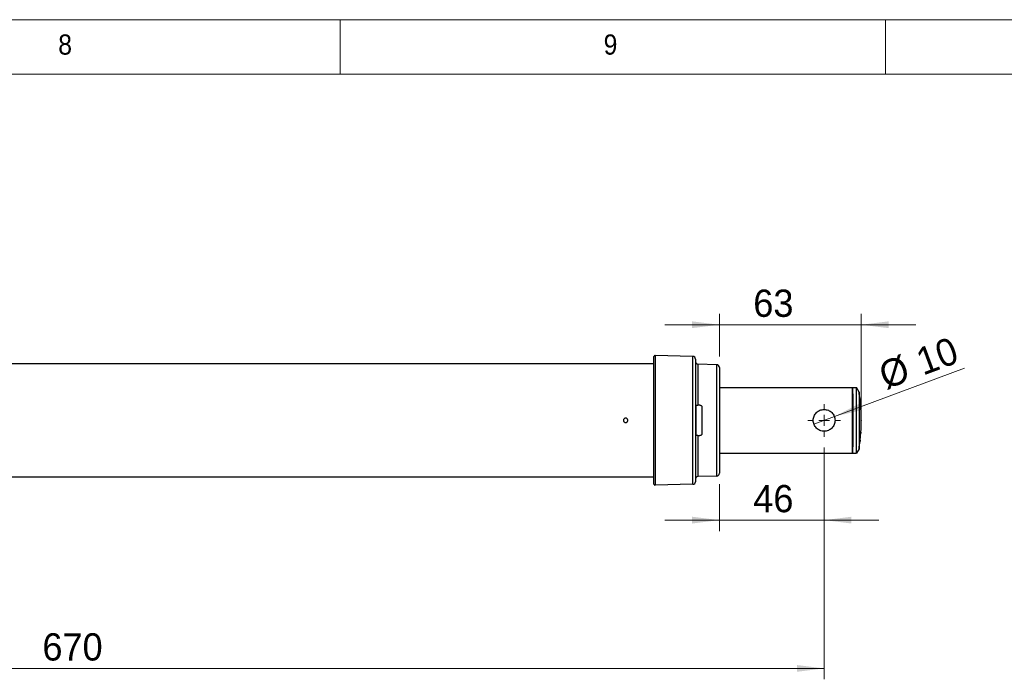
# Model space of a CAD drawing. Header units: millimetres. Extents: x 5 to 597, y 5 to 415.
# Tile 115 of 132: x 368 to 458, y 355 to 415. Entities that reach past the tile are written whole.
import ezdxf

# ---------------------------------------------------------------- set-up
doc = ezdxf.new("R2010")
doc.units = ezdxf.units.MM
doc.header["$PDSIZE"] = -1
doc.styles.add('SLDTEXTSTYLE0', font='ARIAL.TTF', dxfattribs={"width": 0.948})
doc.styles.add('SLDTEXTSTYLE1', font='GOTHIC.TTF', dxfattribs={"width": 0.913})
doc.dimstyles.new('SLDDIMSTYLE0', dxfattribs={"dimtxt": 2.5, "dimasz": 2.5, "dimexe": 0, "dimexo": 0.0625, "dimtad": 1, "dimlfac": 5, "dimrnd": 1e-09, "dimzin": 12, "dimdsep": 46, "dimtxsty": 'SLDTEXTSTYLE0', "dimsah": 1, "dimcen": 0.09, "dimadec": 0, "dimazin": 3, "dimtfac": 1, "dimtmove": 0, "dimatfit": 0, "dimfxl": 0, "dimfrac": 2, "dimtolj": 1, "dimtzin": 12, "dimarcsym": 0})
doc.dimstyles.new('SLDDIMSTYLE1', dxfattribs={"dimtxt": 2.5, "dimasz": 2.5, "dimexe": 0, "dimexo": 0.0625, "dimtad": 1, "dimlfac": 5, "dimrnd": 1e-09, "dimzin": 12, "dimdsep": 46, "dimtxsty": 'SLDTEXTSTYLE0', "dimsah": 1, "dimcen": 0.09, "dimadec": 0, "dimazin": 3, "dimtfac": 1, "dimtofl": 0, "dimtmove": 0, "dimatfit": 3, "dimfxl": 0, "dimfrac": 2, "dimtolj": 1, "dimtzin": 12, "dimarcsym": 0})
doc.dimstyles.new('SLDDIMSTYLE2', dxfattribs={"dimtxt": 2.5, "dimasz": 2.5, "dimexe": 0, "dimexo": 0.0625, "dimtad": 1, "dimlfac": 5, "dimrnd": 1e-09, "dimzin": 12, "dimdsep": 46, "dimtxsty": 'SLDTEXTSTYLE0', "dimblk1": 'NONE', "dimsah": 1, "dimcen": 0, "dimadec": 0, "dimazin": 3, "dimtfac": 1, "dimtmove": 0, "dimatfit": 3, "dimldrblk": 'NONE', "dimfxl": 0, "dimfrac": 2, "dimtolj": 1, "dimtzin": 12, "dimarcsym": 0})

# ---------------------------------------------------------------- blocks, each defined once
blk = doc.blocks.new('_D')
at = {"color": 7, "linetype": 'Continuous', "lineweight": 0}
for p, q in [((431.781, 384.107), (431.781, 388.021)), ((444.781, 379.25), (444.781, 388.021)), ((431.781, 387.021), (426.781, 387.021)), ((444.781, 387.021), (431.781, 387.021)), ((444.781, 387.021), (449.781, 387.021))]:
    blk.add_line(p, q, dxfattribs=at)
at = {"color": 7, "linetype": 'Continuous', "lineweight": 18}
for points in [[(431.781, 387.021), (429.281, 387.331), (429.281, 386.711)], [(444.781, 387.021), (447.281, 386.711), (447.281, 387.331)]]:
    blk.add_solid(points, dxfattribs=at)
at = {"color": 7, "linetype": 'Continuous', "lineweight": 18, "insert": (434.883, 390.244), "char_height": 2.5, "attachment_point": 1, "style": 'SLDTEXTSTYLE0'}
blk.add_mtext('63', dxfattribs=at)
blk = doc.blocks.new('_D_1')
at = {"color": 7, "linetype": 'Continuous', "lineweight": 0}
for p, q in [((441.381, 375.75), (441.381, 368.101)), ((431.781, 372.394), (431.781, 368.101)), ((431.781, 369.101), (426.781, 369.101)), ((431.781, 369.101), (441.381, 369.101)), ((441.381, 369.101), (446.381, 369.101))]:
    blk.add_line(p, q, dxfattribs=at)
at = {"color": 7, "linetype": 'Continuous', "lineweight": 18}
for points in [[(431.781, 369.101), (429.281, 369.411), (429.281, 368.791)], [(441.381, 369.101), (443.881, 368.791), (443.881, 369.411)]]:
    blk.add_solid(points, dxfattribs=at)
at = {"color": 7, "linetype": 'Continuous', "lineweight": 18, "insert": (434.883, 372.324), "char_height": 2.5, "attachment_point": 1, "style": 'SLDTEXTSTYLE0'}
blk.add_mtext('46', dxfattribs=at)
blk = doc.blocks.new('_D_2')
at = {"color": 7, "linetype": 'Continuous', "lineweight": 0}
for p, q in [((307.381, 375.54), (307.381, 354.501)), ((441.381, 375.75), (441.381, 354.501)), ((307.381, 355.501), (441.381, 355.501))]:
    blk.add_line(p, q, dxfattribs=at)
at = {"color": 7, "linetype": 'Continuous', "lineweight": 18}
for points in [[(307.381, 355.501), (309.881, 355.191), (309.881, 355.811)], [(441.381, 355.501), (438.881, 355.811), (438.881, 355.191)]]:
    blk.add_solid(points, dxfattribs=at)
at = {"color": 7, "linetype": 'Continuous', "lineweight": 18, "insert": (369.714, 358.723), "char_height": 2.5, "attachment_point": 1, "style": 'SLDTEXTSTYLE0'}
blk.add_mtext('670', dxfattribs=at)
blk = doc.blocks.new('_D_3')
at = {"color": 7, "linetype": 'Continuous', "lineweight": 0}
for q in [(454.261, 383.036), (440.444, 377.902)]:
    blk.add_line((442.318, 378.599), q, dxfattribs=at)
at = {"color": 7, "linetype": 'Continuous', "lineweight": 18}
blk.add_solid([(442.318, 378.599), (444.77, 379.179), (444.554, 379.76)], dxfattribs=at)
at = {"color": 7, "linetype": 'Continuous', "lineweight": 18, "char_height": 2.5, "attachment_point": 1, "rotation": 20.38099, "style": 'SLDTEXTSTYLE0'}
for s, insert in [('10', (449.572, 384.692)), ('%%c', (446.157, 383.416))]:
    blk.add_mtext(s, dxfattribs=dict(at, insert=insert))
blk = doc.blocks.new('_None')
blk = doc.blocks.new('SW_CENTERMARKSYMBOL_2')
at = {"color": 0, "linetype": 'Continuous', "lineweight": 18}
for p, q in [((0, 1), (0, 1.5)), ((-1, 0), (-1.5, 0)), ((0, 0), (-0.5, 0)), ((0, 0), (0, 0.5)), ((0, 0), (0, -0.5)), ((0, 0), (0.5, 0)), ((1, 0), (1.5, 0)), ((0, -1), (0, -1.5))]:
    blk.add_line(p, q, dxfattribs=at)

msp = doc.modelspace()

# ---------------------------------------------------------------- linework, layer by layer
at = {"color": 7, "linetype": 'Continuous', "lineweight": 18}
for p, q in [((589, 415), (5, 415)), ((397, 415), (397, 410)), ((447, 410), (447, 415)), ((584.0035, 410), (10, 410))]:
    msp.add_line(p, q, dxfattribs=at)
at = {"color": 7, "linetype": 'Continuous', "lineweight": 25}
for p, q in [((425.781, 372.3958), (425.781, 384.1047)), ((425.8836, 384.2047), (425.8836, 372.2958)), ((429.3472, 384.114), (425.8836, 384.2047)), ((429.3472, 372.3865), (429.3472, 384.114)), ((429.581, 383.8741), (429.581, 372.6265)), ((425.781, 383.4503), (348.781, 383.4503)), ((429.8147, 383.4018), (429.8147, 379.6503)), ((431.5375, 383.3566), (429.8147, 383.4018)), ((431.5375, 373.1439), (431.5375, 383.3566)), ((431.781, 383.1067), (431.781, 373.3938)), ((431.781, 381.2503), (443.981, 381.2503)), ((443.981, 381.2503), (444.35, 381.2503)), ((443.981, 375.2503), (443.981, 381.2503)), ((444.35, 375.2503), (444.35, 381.2503)), ((444.581, 380.8503), (444.35, 381.2503)), ((443.9955, 380.4216), (443.981, 380.4216)), ((443.9955, 380.4216), (443.9955, 378.7265)), ((444.581, 380.8503), (444.581, 375.6503)), ((429.6434, 376.8503), (429.6434, 379.6503)), ((429.981, 379.6503), (429.8147, 379.6503)), ((430.181, 379.4503), (430.181, 377.0503)), ((443.9955, 378.7265), (443.9997, 378.718)), ((443.9997, 377.7826), (443.9955, 377.774)), ((443.9955, 377.774), (443.9955, 376.0789)), ((429.8147, 376.8503), (429.8147, 373.0988)), ((429.8147, 376.8503), (429.981, 376.8503)), ((444.6804, 376.425), (444.6728, 376.3405)), ((443.9955, 376.0789), (443.981, 376.0789)), ((444.581, 375.6503), (444.35, 375.2503)), ((431.781, 375.2503), (443.981, 375.2503)), ((443.981, 375.2503), (444.35, 375.2503)), ((425.781, 373.0503), (348.781, 373.0503)), ((431.5375, 373.1439), (429.8147, 373.0988)), ((429.3472, 372.3865), (425.8836, 372.2958))]:
    msp.add_line(p, q, dxfattribs=at)
for centre, radius, start, end in [((425.881, 384.1047), 0.1, 88.5, 180), ((429.341, 383.8741), 0.24, 0, 88.5), ((429.821, 383.6417), 0.24, 180, 268.5), ((431.531, 383.1067), 0.25, 0, 88.5), ((427.781, 378.2503), 17, 6.521927, 8.797411), ((427.781, 378.2503), 17, 0, 3.664002), ((427.781, 378.2503), 17, 356.335998, 0), ((427.781, 378.2503), 17, 351.202589, 353.478073), ((429.821, 372.8589), 0.24, 91.5, 180), ((431.531, 373.3938), 0.25, 271.5, 0), ((425.881, 372.3958), 0.1, 180, 271.5), ((429.341, 372.6265), 0.24, 271.5, 0)]:
    msp.add_arc(centre, radius, start, end, dxfattribs=at)
for points, knots in [([(443.981, 381.2503), (443.9825, 381.2406), (443.986, 381.2197), (443.9914, 381.0289), (443.9965, 380.6948), (444.001, 380.2252), (444.0043, 379.6631), (444.0066, 378.989), (444.0074, 378.2503), (444.0066, 377.5116), (444.0043, 376.8375), (444.001, 376.2754), (443.9965, 375.8057), (443.9914, 375.4716), (443.986, 375.2809), (443.9825, 375.2599), (443.981, 375.2503)], [0, 0, 0, 0, 0.0577627, 0.1257318, 0.2048665, 0.2716553, 0.3440974, 0.4208675, 0.5, 0.5791325, 0.6559026, 0.7283447, 0.7951335, 0.8742682, 0.9422373, 1, 1, 1, 1]), ([(444.6804, 380.0755), (444.6774, 380.1091), (444.672, 380.1691), (444.6713, 380.1775), (444.671, 380.1812)], [0, 0, 0, 0, 0.55950741, 1, 1, 1, 1]), ([(444.7462, 379.3367), (444.7459, 379.3404), (444.7452, 379.3479), (444.74, 379.4069), (444.7321, 379.4951), (444.7221, 379.6079), (444.7108, 379.734), (444.6994, 379.8619), (444.6887, 379.9826), (444.6831, 380.0445), (444.6804, 380.0755)], [0, 0, 0, 0, 0.1248512, 0.2496453, 0.375403, 0.5002761, 0.6251792, 0.7501141, 0.8750613, 1, 1, 1, 1]), ([(444.6804, 380.0755), (444.6831, 380.0453), (444.687, 380.0015), (444.6922, 379.9435), (444.6938, 379.9256)], [0, 0, 0, 0, 0.6911587, 1, 1, 1, 1]), ([(429.6434, 379.6503), (429.648, 379.6503), (429.6572, 379.6503), (429.6723, 379.6503), (429.688, 379.6503), (429.7041, 379.6503), (429.7249, 379.6503), (429.751, 379.6503), (429.7826, 379.6503), (429.804, 379.6503), (429.8147, 379.6503)], [0, 0, 0, 0, 0.10587943, 0.20891811, 0.30914626, 0.40659536, 0.50129854, 0.67018025, 0.83633963, 1, 1, 1, 1]), ([(429.981, 379.6503), (429.9876, 379.6501), (430.0009, 379.6497), (430.0206, 379.6467), (430.0399, 379.6418), (430.0647, 379.6327), (430.094, 379.6169), (430.1242, 379.5916), (430.1491, 379.5611), (430.1671, 379.5265), (430.1788, 379.4891), (430.1803, 379.4632), (430.181, 379.4503)], [0, 0, 0, 0, 0.0628645, 0.1250761, 0.1873096, 0.2502385, 0.374647, 0.4999124, 0.624345, 0.7495378, 0.8746613, 1, 1, 1, 1]), ([(440.381, 378.2503), (440.3848, 378.3162), (440.3924, 378.4481), (440.4719, 378.6998), (440.6556, 378.9759), (440.9318, 379.1604), (441.183, 379.2371), (441.3809, 379.2568), (441.5786, 379.2372), (441.8304, 379.1603), (442.1067, 378.9756), (442.2901, 378.6995), (442.3695, 378.448), (442.3772, 378.3163), (442.381, 378.2503)], [0, 0, 0, 0, 0.062591, 0.1253854, 0.2500968, 0.3747012, 0.4374346, 0.4998456, 0.5626609, 0.6252369, 0.7501662, 0.8748492, 0.937273, 1, 1, 1, 1]), ([(423.381, 378.2503), (423.3808, 378.257), (423.3803, 378.2713), (423.3767, 378.2936), (423.3699, 378.3177), (423.359, 378.3429), (423.3434, 378.3683), (423.3109, 378.4066), (423.2559, 378.4414), (423.1811, 378.4541), (423.1063, 378.4415), (423.0468, 378.404), (423.0099, 378.3571), (422.9918, 378.3189), (422.9825, 378.2833), (422.9814, 378.2607), (422.981, 378.2503)], [0, 0, 0, 0, 0.0322939, 0.0683774, 0.1082498, 0.1519102, 0.1993573, 0.2505898, 0.3920941, 0.499855, 0.6077274, 0.7492001, 0.8247279, 0.8917108, 0.9501379, 1, 1, 1, 1]), ([(422.981, 378.2503), (422.9812, 378.2435), (422.9816, 378.2293), (422.9853, 378.2069), (422.9921, 378.1828), (423.003, 378.1576), (423.0186, 378.1322), (423.0511, 378.0939), (423.1062, 378.0591), (423.1809, 378.0464), (423.2557, 378.0591), (423.3152, 378.0966), (423.3521, 378.1435), (423.3701, 378.1816), (423.3795, 378.2173), (423.3805, 378.2399), (423.381, 378.2503)], [0, 0, 0, 0, 0.03230183, 0.06840884, 0.10832034, 0.15203534, 0.1995526, 0.25087069, 0.39225299, 0.50000818, 0.60785408, 0.74935217, 0.82481349, 0.89174889, 0.95014737, 1, 1, 1, 1]), ([(442.381, 378.2503), (442.3772, 378.1843), (442.3696, 378.0525), (442.2901, 377.8009), (442.1065, 377.5247), (441.8302, 377.3402), (441.5788, 377.2634), (441.3812, 377.2437), (441.1833, 377.2634), (440.9318, 377.3401), (440.6555, 377.5247), (440.4719, 377.8008), (440.3924, 378.0524), (440.3848, 378.1844), (440.381, 378.2503)], [0, 0, 0, 0, 0.0626777, 0.1252215, 0.2500105, 0.3748039, 0.4372576, 0.5000359, 0.5624854, 0.6252847, 0.7499885, 0.8746297, 0.9374135, 1, 1, 1, 1]), ([(443.9997, 378.718), (443.9991, 378.6911), (443.9984, 378.6616), (443.9824, 378.638), (443.981, 378.6359)], [0, 0, 0, 0, 0.9136177, 1, 1, 1, 1]), ([(443.9997, 377.7826), (444, 377.9575), (444.0004, 378.27), (443.9999, 378.5811), (443.9997, 378.718)], [0, 0, 0, 0, 0.5599999, 1, 1, 1, 1]), ([(443.981, 377.8647), (443.9823, 377.8627), (443.9984, 377.839), (443.9991, 377.8095), (443.9997, 377.7826)], [0, 0, 0, 0, 0.0847636, 1, 1, 1, 1]), ([(443.981, 377.8454), (443.9823, 377.8432), (443.9945, 377.822), (443.995, 377.7967), (443.9955, 377.774)], [0, 0, 0, 0, 0.10449, 1, 1, 1, 1]), ([(429.8147, 376.8503), (429.8083, 376.8503), (429.7955, 376.8503), (429.7763, 376.8503), (429.7573, 376.8503), (429.7386, 376.8503), (429.7169, 376.8503), (429.6927, 376.8503), (429.6664, 376.8503), (429.6512, 376.8503), (429.6434, 376.8503)], [0, 0, 0, 0, 0.0981997, 0.1972817, 0.2972957, 0.3982901, 0.5003128, 0.6591553, 0.8256697, 1, 1, 1, 1]), ([(430.181, 377.0503), (430.1808, 377.0438), (430.1804, 377.0309), (430.1775, 377.0117), (430.1729, 376.9929), (430.1643, 376.9685), (430.1492, 376.9396), (430.1244, 376.9091), (430.0941, 376.8837), (430.0591, 376.8649), (430.0209, 376.8525), (429.9943, 376.851), (429.981, 376.8503)], [0, 0, 0, 0, 0.062905, 0.1251999, 0.1874491, 0.2502181, 0.375436, 0.4999566, 0.6251493, 0.749548, 0.8748014, 1, 1, 1, 1]), ([(444.671, 376.3194), (444.6715, 376.3254), (444.6725, 376.3362), (444.678, 376.3978), (444.6804, 376.425)], [0, 0, 0, 0, 0.5588775, 1, 1, 1, 1]), ([(444.6804, 376.425), (444.6832, 376.4562), (444.6887, 376.5183), (444.6995, 376.6394), (444.7109, 376.7672), (444.7221, 376.8933), (444.7321, 377.0057), (444.74, 377.0937), (444.7452, 377.1526), (444.7459, 377.1601), (444.7462, 377.1639)], [0, 0, 0, 0, 0.1255684, 0.2505629, 0.3755143, 0.5003964, 0.62521, 0.7500834, 0.8750204, 1, 1, 1, 1]), ([(444.7462, 377.1639), (444.7459, 377.1605), (444.7453, 377.1538), (444.7415, 377.1104), (444.7395, 377.0887)], [0, 0, 0, 0, 0.4999232, 1, 1, 1, 1])]:
    msp.add_open_spline(points, degree=3, knots=knots, dxfattribs=at)
at = {"color": 7, "linetype": 'Continuous', "lineweight": 0}
msp.add_point((444.781, 378.2503), dxfattribs=at)

# ---------------------------------------------------------------- block references
at = {"color": 7, "linetype": 'Continuous', "lineweight": 18}
msp.add_blockref('SW_CENTERMARKSYMBOL_2', (441.381, 378.2503), dxfattribs=at)

# ---------------------------------------------------------------- texts
at = {"color": 7, "linetype": 'Continuous', "lineweight": 0, "char_height": 1.8521, "attachment_point": 1, "style": 'SLDTEXTSTYLE1'}
for s, insert in [('8', (371.1667, 413.6463)), ('9', (421.1667, 413.6463))]:
    msp.add_mtext(s, dxfattribs=dict(at, insert=insert))

# ---------------------------------------------------------------- dimensions: what is measured, and where the dimension line sits
at = {"color": 7, "linetype": 'Continuous', "lineweight": 18}
for base, p1, p2, text, picture, middle in [((431.781, 387.0209), (444.781, 378.2503), (431.781, 383.1067), '63', '_D', (436.7923, 387.0209)), ((441.381, 369.1014), (431.781, 373.3938), (441.381, 376.7503), '46', '_D_1', (436.7923, 369.1014))]:
    dim = msp.add_linear_dim(base=base, p1=p1, p2=p2, text=text, dimstyle='SLDDIMSTYLE0', dxfattribs=at)
    dim.commit()
    dim.dimension.update_dxf_attribs({"geometry": picture, "text_midpoint": middle, "dimtype": 160})
dim = msp.add_diameter_dim_2p(p1=(440.4436, 377.902), p2=(442.3184, 378.5985), dimstyle='SLDDIMSTYLE2', dxfattribs=at)
dim.commit()
dim.dimension.update_dxf_attribs({"geometry": '_D_3', "text_midpoint": (450.9615, 381.8096), "dimtype": 163})
dim = msp.add_linear_dim(base=(441.381, 355.5005), p1=(307.381, 376.5403), p2=(441.381, 376.7503), dimstyle='SLDDIMSTYLE1', dxfattribs=at)
dim.commit()
dim.dimension.update_dxf_attribs({"geometry": '_D_2', "text_midpoint": (372.5782, 355.5005), "dimtype": 160})

doc.saveas('drawing.dxf')
